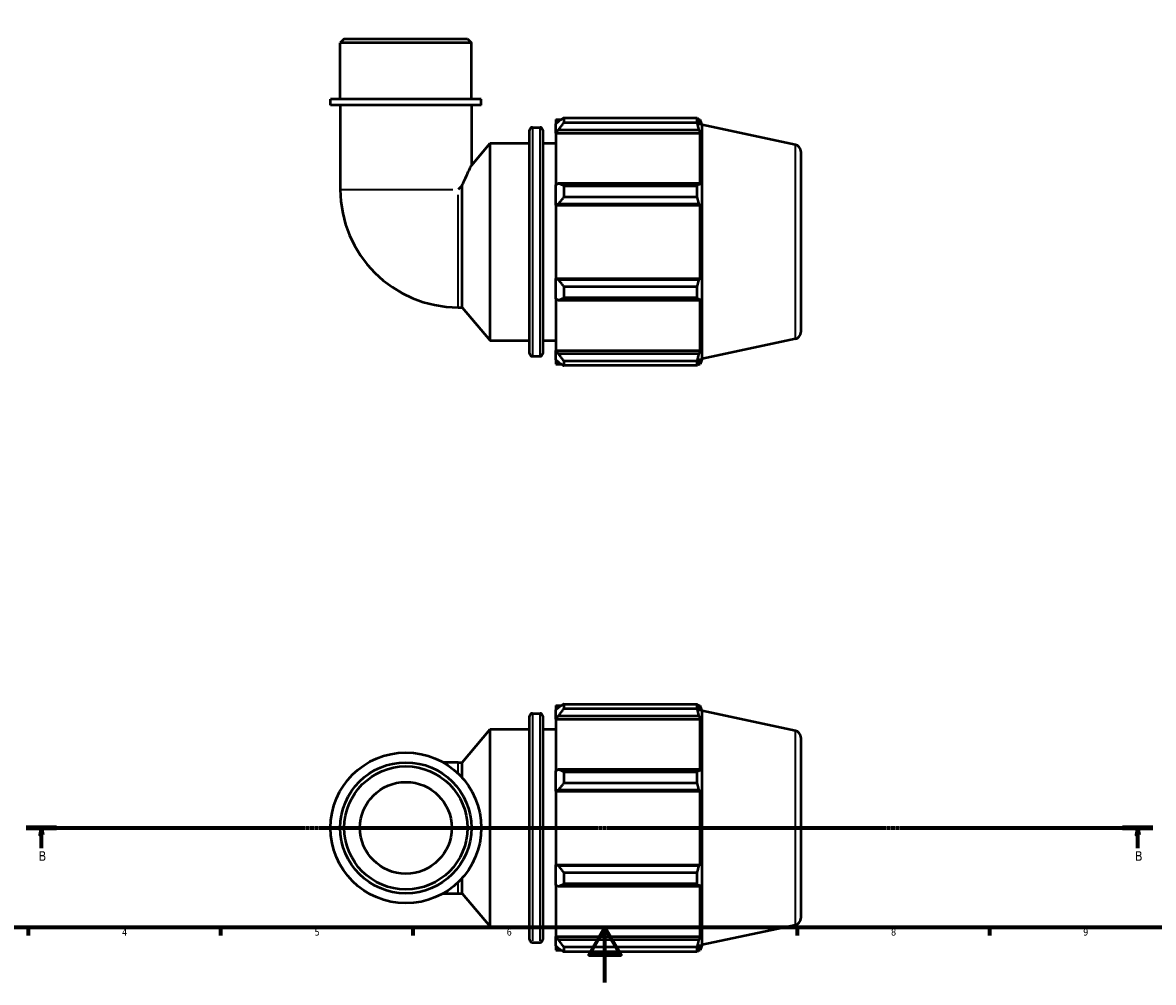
# Model space of a CAD drawing. Header units: millimetres. Extents: x 0 to 931, y 0 to 900.
# Tile 2 of 6: x 208 to 620, y 0 to 350. Entities that reach past the tile are written whole.
import ezdxf

# ---------------------------------------------------------------- set-up
doc = ezdxf.new("R2010")
doc.units = ezdxf.units.MM
doc.linetypes.add('CHAIN', pattern=[0.7087, 0.4724, -0.0591, 0.1181, -0.0591])
for name, color, linetype, lineweight in [('Border (ISO)', 7, 'Continuous', 70), ('Section Line (ISO)', 7, 'CHAIN', 70), ('Visible (ISO)', 7, 'Continuous', 50), ('Visible Narrow (ISO)', 7, 'Continuous', 35)]:
    doc.layers.add(name, color=color, linetype=linetype, lineweight=lineweight)
doc.styles.add('Label Text (ISO)', font='tahoma.ttf')
doc.styles.add('Note Text (ISO)', font='tahoma.ttf')

# ---------------------------------------------------------------- blocks, each defined once
blk = doc.blocks.new('Borders Default Border')
at = {"layer": 'Border (ISO)'}
for p, q in [((210.25, 20), (210.25, 17.1)), ((280.33, 20), (280.33, 17.1)), ((350.42, 20), (350.42, 17.1)), ((490.58, 20), (490.58, 17.1)), ((560.67, 20), (560.67, 17.1))]:
    blk.add_line(p, q, dxfattribs=at)
at = {"layer": 'Border (ISO)', "flags": 128}
for points in [[(20, 20), (20, 574), (821, 574), (821, 20), (20, 20)], [(420.5, 0), (420.5, 20), (414.73, 10), (426.27, 10), (420.5, 20)]]:
    blk.add_lwpolyline(points, dxfattribs=at)
at = {"layer": 'Border (ISO)', "color": 232, "true_color": 0xca0064, "char_height": 2.5, "attachment_point": 7, "style": 'Note Text (ISO)'}
for s, insert in [('4', (244.42, 17.1)), ('5', (314.64, 17.05)), ('6', (384.66, 17.05)), ('7', (454.77, 17.1)), ('8', (524.81, 17.04)), ('9', (594.88, 17.05))]:
    blk.add_mtext(s, dxfattribs=dict(at, insert=insert))
blk = doc.blocks.new('2dTransSection0')
at = {"layer": 'Section Line (ISO)', "linetype": 'CHAIN'}
blk.add_line((209.5, 56.35), (620.31, 56.35), dxfattribs=at)
at = {"layer": 'Section Line (ISO)', "linetype": 'Continuous', "lineweight": 140}
for p, q in [((209.5, 56.35), (220.56, 56.35)), ((609.25, 56.35), (620.31, 56.35))]:
    blk.add_line(p, q, dxfattribs=at)
at = {"layer": 'Section Line (ISO)', "linetype": 'Continuous'}
for p, q in [((215.03, 56.35), (214.53, 53.85)), ((214.53, 53.85), (215.53, 53.85)), ((215.03, 53.85), (215.03, 56.35)), ((215.53, 53.85), (215.03, 56.35)), ((215.03, 48.9), (215.03, 53.85)), ((614.78, 56.35), (614.28, 53.85)), ((614.28, 53.85), (615.28, 53.85)), ((614.78, 53.85), (614.78, 56.35)), ((615.28, 53.85), (614.78, 56.35)), ((614.78, 48.9), (614.78, 53.85))]:
    blk.add_line(p, q, dxfattribs=at)
at = {"layer": 'Section Line (ISO)', "linetype": 'Continuous', "flags": 128}
for points in [[(215.53, 53.85), (215.03, 56.35), (214.53, 53.85), (215.53, 53.85)], [(615.28, 53.85), (614.78, 56.35), (614.28, 53.85), (615.28, 53.85)]]:
    blk.add_lwpolyline(points, dxfattribs=at)
at = {"layer": 'Section Line (ISO)'}
for points in [[(215.53, 53.85), (215.03, 56.35), (214.53, 53.85), (215.53, 53.85)], [(615.28, 53.85), (614.78, 56.35), (614.28, 53.85), (615.28, 53.85)]]:
    blk.add_solid(points, dxfattribs=at)
at = {"layer": 'Section Line (ISO)', "char_height": 3.5, "attachment_point": 7, "style": 'Label Text (ISO)'}
for insert in [(213.96, 44.35), (613.71, 44.35)]:
    blk.add_mtext('B', dxfattribs=dict(at, insert=insert))

msp = doc.modelspace()

# ---------------------------------------------------------------- linework, layer by layer
at = {"layer": 'Visible (ISO)'}
for p, q in [((325.446, 344.099), (324.012, 342.665)), ((371.815, 342.665), (324.012, 342.665)), ((324.012, 322.099), (324.012, 342.665)), ((325.446, 344.099), (370.381, 344.099)), ((370.381, 344.099), (371.815, 342.665)), ((371.815, 322.099), (371.815, 342.665)), ((375.4, 322.099), (320.427, 322.099)), ((320.427, 319.899), (320.427, 322.099)), ((375.4, 319.899), (375.4, 322.099)), ((375.4, 319.899), (320.427, 319.899)), ((324.012, 319.899), (324.012, 289.22)), ((371.815, 319.899), (371.815, 297.973)), ((402.634, 314.739), (402.634, 313.131)), ((402.634, 314.739), (404.677, 314.739)), ((403.594, 314.047), (402.634, 313.131)), ((405.514, 315.264), (405.514, 313.528)), ((405.514, 315.264), (454.176, 315.264)), ((454.176, 313.528), (405.514, 313.528)), ((454.176, 313.528), (454.176, 315.264)), ((454.448, 314.739), (455.268, 314.739)), ((455.268, 312.673), (454.8, 314.047)), ((455.914, 312.751), (455.268, 314.739)), ((455.268, 312.673), (455.268, 314.739)), ((393.034, 229.339), (393.034, 310.859)), ((394.034, 311.859), (396.834, 311.859)), ((397.834, 310.859), (397.834, 229.339)), ((402.634, 310.121), (402.634, 313.131)), ((402.634, 310.121), (403.594, 310.973)), ((402.634, 309.695), (402.634, 310.121)), ((402.634, 309.695), (402.634, 290.933)), ((402.634, 309.695), (455.268, 309.695)), ((403.594, 310.973), (454.8, 310.973)), ((454.8, 310.973), (455.268, 309.695)), ((455.268, 290.712), (455.268, 309.695)), ((455.914, 227.447), (455.914, 312.751)), ((489.933, 305.52), (455.914, 312.751)), ((371.815, 297.973), (378.634, 306.099)), ((378.634, 234.099), (378.634, 306.099)), ((378.634, 306.099), (393.034, 306.099)), ((397.834, 306.099), (402.634, 306.099)), ((491.914, 303.075), (491.914, 237.124)), ((368.482, 290.667), (367.035, 289.22)), ((368.482, 246.198), (368.482, 290.667)), ((403.594, 291.377), (402.634, 290.933)), ((402.634, 283.667), (402.634, 290.933)), ((454.8, 291.377), (403.594, 291.377)), ((405.514, 290.543), (405.514, 286.352)), ((405.514, 290.543), (454.176, 290.543)), ((454.176, 286.352), (454.176, 290.543)), ((455.268, 290.712), (454.8, 291.377)), ((454.176, 286.352), (405.514, 286.352)), ((402.634, 283.667), (403.594, 283.956)), ((402.634, 283.523), (402.634, 283.667)), ((402.634, 283.523), (402.634, 256.676)), ((402.634, 283.523), (455.268, 283.523)), ((403.594, 283.956), (454.8, 283.956)), ((454.8, 283.956), (455.268, 283.523)), ((455.268, 256.676), (455.268, 283.523)), ((402.634, 256.531), (402.634, 256.676)), ((402.634, 256.676), (455.268, 256.676)), ((403.594, 256.243), (402.634, 256.531)), ((402.634, 249.265), (402.634, 256.531)), ((454.8, 256.243), (403.594, 256.243)), ((455.268, 256.676), (454.8, 256.243)), ((405.514, 253.846), (405.514, 249.656)), ((405.514, 253.846), (454.176, 253.846)), ((454.176, 249.656), (454.176, 253.846)), ((402.634, 249.265), (403.594, 248.822)), ((402.634, 249.265), (402.634, 230.503)), ((403.594, 248.822), (454.8, 248.822)), ((454.176, 249.656), (405.514, 249.656)), ((454.8, 248.822), (455.268, 249.487)), ((455.268, 230.503), (455.268, 249.487)), ((367.035, 246.198), (368.482, 246.198)), ((368.482, 246.198), (378.634, 234.099)), ((378.634, 234.099), (393.034, 234.099)), ((397.834, 234.099), (402.634, 234.099)), ((489.933, 234.678), (455.914, 227.447)), ((394.034, 228.339), (396.834, 228.339)), ((402.634, 230.077), (402.634, 230.503)), ((402.634, 230.503), (455.268, 230.503)), ((402.634, 227.068), (402.634, 230.077)), ((403.594, 229.226), (402.634, 230.077)), ((402.634, 227.068), (403.594, 226.152)), ((402.634, 227.068), (402.634, 225.459)), ((454.8, 229.226), (403.594, 229.226)), ((455.268, 230.503), (454.8, 229.226)), ((454.8, 226.152), (455.268, 227.525)), ((455.268, 225.459), (455.268, 227.525)), ((455.914, 227.447), (455.268, 225.459)), ((402.634, 225.459), (404.677, 225.459)), ((405.514, 226.67), (405.514, 224.935)), ((405.514, 226.67), (454.176, 226.67)), ((454.176, 224.935), (405.514, 224.935)), ((454.176, 224.935), (454.176, 226.67)), ((454.448, 225.459), (455.268, 225.459)), ((402.634, 100.99), (402.634, 99.381)), ((402.634, 100.99), (404.677, 100.99)), ((403.594, 100.297), (402.634, 99.381)), ((402.634, 96.372), (402.634, 99.381)), ((405.514, 101.514), (405.514, 99.778)), ((405.514, 101.514), (454.176, 101.514)), ((454.176, 99.778), (405.514, 99.778)), ((454.176, 99.778), (454.176, 101.514)), ((454.448, 100.99), (455.268, 100.99)), ((455.268, 98.924), (454.8, 100.297)), ((455.914, 99.002), (455.268, 100.99)), ((455.268, 98.924), (455.268, 100.99)), ((455.914, 13.698), (455.914, 99.002)), ((489.933, 91.771), (455.914, 99.002)), ((393.034, 15.59), (393.034, 97.11)), ((394.034, 98.11), (396.834, 98.11)), ((397.834, 97.11), (397.834, 15.59)), ((402.634, 96.372), (403.594, 97.223)), ((402.634, 95.946), (402.634, 96.372)), ((402.634, 95.946), (402.634, 77.184)), ((402.634, 95.946), (455.268, 95.946)), ((403.594, 97.223), (454.8, 97.223)), ((454.8, 97.223), (455.268, 95.946)), ((455.268, 76.962), (455.268, 95.946)), ((368.482, 80.251), (378.634, 92.35)), ((378.634, 20.35), (378.634, 92.35)), ((378.634, 92.35), (393.034, 92.35)), ((397.834, 92.35), (402.634, 92.35)), ((491.914, 89.325), (491.914, 23.374)), ((367.035, 80.251), (361.487, 80.251)), ((367.035, 80.251), (368.482, 80.251)), ((368.482, 74.583), (368.482, 80.251)), ((403.594, 77.627), (402.634, 77.184)), ((402.634, 69.917), (402.634, 77.184)), ((454.8, 77.627), (403.594, 77.627)), ((405.514, 76.793), (405.514, 72.603)), ((405.514, 76.793), (454.176, 76.793)), ((454.176, 72.603), (454.176, 76.793)), ((455.268, 76.962), (454.8, 77.627)), ((402.634, 69.917), (403.594, 70.206)), ((403.594, 70.206), (454.8, 70.206)), ((454.176, 72.603), (405.514, 72.603)), ((454.8, 70.206), (455.268, 69.773)), ((402.634, 69.773), (402.634, 69.917)), ((402.634, 69.773), (402.634, 42.926)), ((402.634, 69.773), (455.268, 69.773)), ((455.268, 42.926), (455.268, 69.773)), ((402.634, 42.782), (402.634, 42.926)), ((402.634, 42.926), (455.268, 42.926)), ((402.634, 35.516), (402.634, 42.782)), ((403.594, 42.493), (402.634, 42.782)), ((454.8, 42.493), (403.594, 42.493)), ((455.268, 42.926), (454.8, 42.493)), ((368.482, 32.448), (368.482, 38.116)), ((405.514, 40.097), (405.514, 35.906)), ((405.514, 40.097), (454.176, 40.097)), ((454.176, 35.906), (454.176, 40.097)), ((402.634, 35.516), (402.634, 16.753)), ((402.634, 35.516), (403.594, 35.072)), ((403.594, 35.072), (454.8, 35.072)), ((454.176, 35.906), (405.514, 35.906)), ((454.8, 35.072), (455.268, 35.737)), ((455.268, 16.753), (455.268, 35.737)), ((361.487, 32.448), (367.035, 32.448)), ((367.035, 32.448), (368.482, 32.448)), ((368.482, 32.448), (378.634, 20.35)), ((489.933, 20.929), (455.914, 13.698)), ((378.634, 20.35), (393.034, 20.35)), ((397.834, 20.35), (402.634, 20.35)), ((402.634, 16.328), (402.634, 16.753)), ((402.634, 16.753), (455.268, 16.753)), ((455.268, 16.753), (454.8, 15.476)), ((394.034, 14.59), (396.834, 14.59)), ((402.634, 13.318), (402.634, 16.328)), ((403.594, 15.476), (402.634, 16.328)), ((402.634, 13.318), (402.634, 11.71)), ((402.634, 13.318), (403.594, 12.402)), ((454.8, 15.476), (403.594, 15.476)), ((405.514, 12.921), (405.514, 11.185)), ((405.514, 12.921), (454.176, 12.921)), ((454.176, 11.185), (454.176, 12.921)), ((454.8, 12.402), (455.268, 13.776)), ((455.268, 11.71), (455.268, 13.776)), ((455.914, 13.698), (455.268, 11.71)), ((402.634, 11.71), (404.677, 11.71)), ((454.176, 11.185), (405.514, 11.185)), ((454.448, 11.71), (455.268, 11.71))]:
    msp.add_line(p, q, dxfattribs=at)
for radius in [27.487, 23.901, 22.467, 16.731]:
    msp.add_circle((347.914, 56.35), radius, dxfattribs=at)
for centre, radius, start, end in [((394.034, 310.859), 1, 90, 180), ((396.834, 310.859), 1, 0, 90), ((489.414, 303.075), 2.5, 0, 78), ((367.035, 289.22), 43.023, 180, 270), ((489.414, 237.124), 2.5, 282, 0), ((394.034, 229.339), 1, 180, 270), ((396.834, 229.339), 1, 270, 0), ((394.034, 97.11), 1, 90, 180), ((396.834, 97.11), 1, 0, 90), ((489.414, 89.325), 2.5, 0, 78), ((489.414, 23.374), 2.5, 282, 0), ((394.034, 15.59), 1, 180, 270), ((396.834, 15.59), 1, 270, 0)]:
    msp.add_arc(centre, radius, start, end, dxfattribs=at)
for points, weights in [([(405.514, 315.264), (404.515, 314.643), (403.594, 314.047)], [1.01791895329, 1.01266050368, 1.00660682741]), ([(403.594, 310.973), (404.515, 312.224), (405.514, 313.528)], [1.00660682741, 1.01266050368, 1.01791895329]), ([(454.176, 315.264), (454.5, 314.643), (454.8, 314.047)], [1, 1.0012345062, 1.00165219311]), ([(454.8, 310.973), (454.5, 312.224), (454.176, 313.528)], [1.00165219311, 1.0012345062, 1]), ([(405.514, 290.543), (404.515, 290.968), (403.594, 291.377)], [1.01791895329, 1.01266050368, 1.00660682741]), ([(454.176, 290.543), (454.5, 290.968), (454.8, 291.377)], [1, 1.0012345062, 1.00165219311]), ([(403.594, 283.956), (404.515, 285.13), (405.514, 286.352)], [1.00660682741, 1.01266050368, 1.01791895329]), ([(454.8, 283.956), (454.5, 285.13), (454.176, 286.352)], [1.00165219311, 1.0012345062, 1]), ([(405.514, 253.846), (404.515, 255.069), (403.594, 256.243)], [1.01791895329, 1.01266050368, 1.00660682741]), ([(454.176, 253.846), (454.5, 255.069), (454.8, 256.243)], [1, 1.0012345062, 1.00165219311]), ([(403.594, 248.822), (404.515, 249.23), (405.514, 249.656)], [1.00660682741, 1.01266050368, 1.01791895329]), ([(454.8, 248.822), (454.5, 249.23), (454.176, 249.656)], [1.00165219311, 1.0012345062, 1]), ([(405.514, 226.67), (404.515, 227.974), (403.594, 229.226)], [1.01791895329, 1.01266050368, 1.00660682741]), ([(454.176, 226.67), (454.5, 227.974), (454.8, 229.226)], [1, 1.0012345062, 1.00165219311]), ([(403.594, 226.152), (404.515, 225.556), (405.514, 224.935)], [1.00660682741, 1.01266050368, 1.01791895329]), ([(454.8, 226.152), (454.5, 225.556), (454.176, 224.935)], [1.00165219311, 1.0012345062, 1]), ([(405.514, 101.514), (404.515, 100.893), (403.594, 100.297)], [1.01791895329, 1.01266050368, 1.00660682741]), ([(403.594, 97.223), (404.515, 98.475), (405.514, 99.778)], [1.00660682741, 1.01266050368, 1.01791895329]), ([(454.176, 101.514), (454.5, 100.893), (454.8, 100.297)], [1, 1.0012345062, 1.00165219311]), ([(454.8, 97.223), (454.5, 98.475), (454.176, 99.778)], [1.00165219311, 1.0012345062, 1]), ([(405.514, 76.793), (404.515, 77.219), (403.594, 77.627)], [1.01791895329, 1.01266050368, 1.00660682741]), ([(454.176, 76.793), (454.5, 77.219), (454.8, 77.627)], [1, 1.0012345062, 1.00165219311]), ([(403.594, 70.206), (404.515, 71.38), (405.514, 72.603)], [1.00660682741, 1.01266050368, 1.01791895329]), ([(454.8, 70.206), (454.5, 71.38), (454.176, 72.603)], [1.00165219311, 1.0012345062, 1]), ([(405.514, 40.097), (404.515, 41.319), (403.594, 42.493)], [1.01791895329, 1.01266050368, 1.00660682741]), ([(454.176, 40.097), (454.5, 41.319), (454.8, 42.493)], [1, 1.0012345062, 1.00165219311]), ([(403.594, 35.072), (404.515, 35.481), (405.514, 35.906)], [1.00660682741, 1.01266050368, 1.01791895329]), ([(454.8, 35.072), (454.5, 35.481), (454.176, 35.906)], [1.00165219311, 1.0012345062, 1]), ([(405.514, 12.921), (404.515, 14.225), (403.594, 15.476)], [1.01791895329, 1.01266050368, 1.00660682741]), ([(403.594, 12.402), (404.515, 11.806), (405.514, 11.185)], [1.00660682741, 1.01266050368, 1.01791895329]), ([(454.176, 12.921), (454.5, 14.225), (454.8, 15.476)], [1, 1.0012345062, 1.00165219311]), ([(454.8, 12.402), (454.5, 11.806), (454.176, 11.185)], [1.00165219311, 1.0012345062, 1])]:
    msp.add_rational_spline(points, weights, degree=2, dxfattribs=at)
msp.add_open_spline([(368.482, 290.667), (368.573, 290.886), (368.665, 291.102), (369.346, 292.698), (369.916, 293.958), (370.774, 295.809), (371.152, 296.603), (371.545, 297.417), (371.647, 297.628), (371.782, 297.906), (371.815, 297.973), (371.815, 297.973)], degree=3, knots=[9.2581884, 9.2581884, 9.2581884, 9.2581884, 9.336266, 9.336266, 9.8420707, 9.8420707, 10.2725651, 10.2725651, 10.4878124, 10.4878124, 10.7030596, 10.7030596, 10.7030596, 10.7030596], dxfattribs=at)
at = {"layer": 'Visible Narrow (ISO)'}
for p, q in [((394.034, 311.345), (394.034, 228.853)), ((396.834, 228.853), (396.834, 311.345)), ((489.933, 235.114), (489.933, 305.084)), ((324.198, 289.22), (365.099, 289.22)), ((367.035, 246.384), (367.035, 287.285)), ((394.034, 97.595), (394.034, 15.104)), ((396.834, 15.104), (396.834, 97.595)), ((489.933, 21.365), (489.933, 91.334)), ((367.035, 76.49), (367.035, 80.24)), ((367.035, 32.459), (367.035, 36.21))]:
    msp.add_line(p, q, dxfattribs=at)

# ---------------------------------------------------------------- block references
msp.add_blockref('Borders Default Border', (0, 0))
at = {"layer": 'Section Line (ISO)'}
msp.add_blockref('2dTransSection0', (0, 0), dxfattribs=at)

doc.saveas('drawing.dxf')
